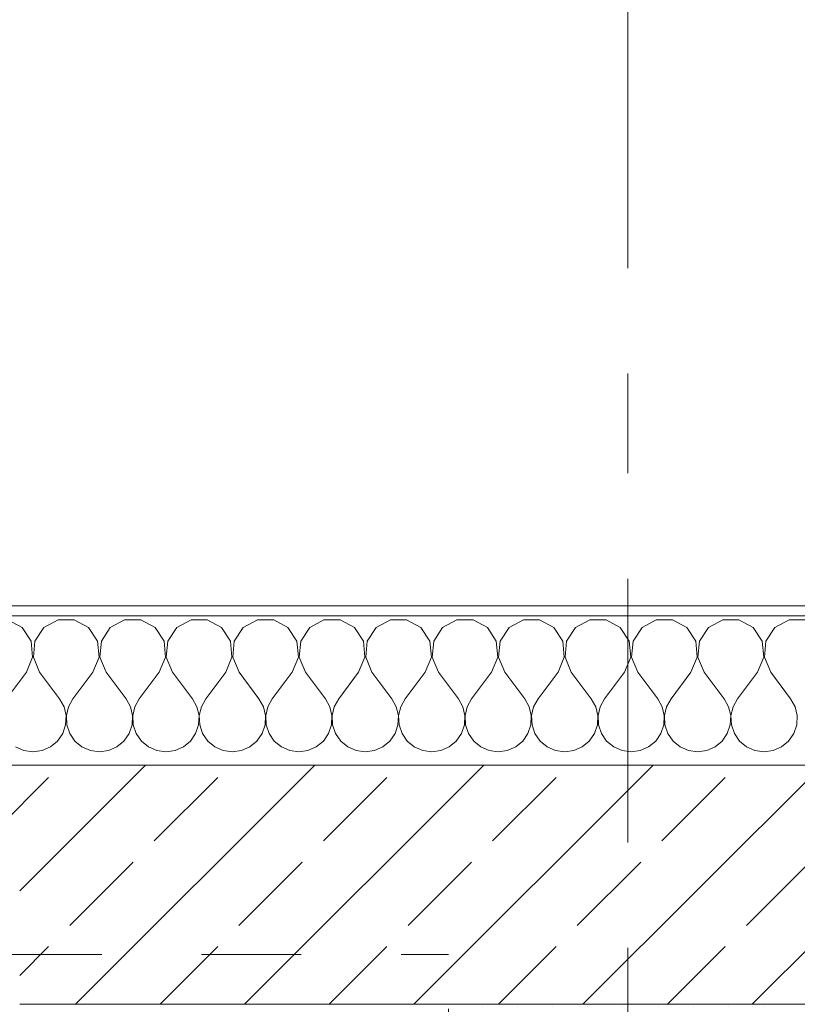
# Model space of a CAD drawing. Header units: metres. Extents: x -4 to 99, y -11 to 17.
# Tile 124 of 256: x 7.12 to 7.9, y 13.455 to 14.443. Entities that reach past the tile are written whole.
import ezdxf

# ---------------------------------------------------------------- set-up
doc = ezdxf.new("R2010")
doc.units = ezdxf.units.M
doc.header["$MEASUREMENT"] = 0
doc.linetypes.add('Strichlinie doppelt', pattern=[0.546806, 0.264583, -0.105833, 0.070556, -0.105833])
doc.linetypes.add('Untersicht', pattern=[0.1, 0.075, -0.025])
for name, color, linetype in [('152 - Bemaßung_ Beschriftung.Ausbau', 7, 'Continuous'), ('451 - Universal.Achsen Raster', 7, 'Continuous'), ('603 - Struktur.Bodenplatte_ Decke Roh', 7, 'Continuous'), ('604 - Struktur.Wand Aussen', 7, 'Continuous'), ('607 - Struktur.Stütze', 7, 'Continuous'), ('Neubau_653 - Abdeckung.TB Verkofferung', 7, 'Continuous')]:
    doc.layers.add(name, color=color, linetype=linetype)
doc.styles.add('ERSTELLTER_STIL_2', font='txt')
doc.dimstyles.new('ERSTELLTER_STIL__2', dxfattribs={"dimtxt": 0.1, "dimasz": 0.0532, "dimexe": 0.18, "dimexo": 0.0625, "dimgap": 0, "dimtad": 1, "dimtih": 1, "dimtoh": 1, "dimzin": 0, "dimdsep": 46, "dimtxsty": 'ERSTELLTER_STIL_2', "dimblk": 'ARROWHEAD_2', "dimblk1": 'ARROWHEAD_2', "dimblk2": 'ARROWHEAD_2', "dimcen": 0.09, "dimse1": 1, "dimse2": 1, "dimclrd": 7, "dimclre": 7, "dimclrt": 7, "dimazin": 0, "dimtfac": 1, "dimtdec": 4, "dimtmove": 0, "dimatfit": 3, "dimfxl": 1, "dimtolj": 1, "dimtzin": 0, "dimarcsym": 0})

# ---------------------------------------------------------------- blocks, each defined once
blk = doc.blocks.new('*X30')
at = {"layer": '604 - Struktur.Wand Aussen', "color": 7, "linetype": 'Continuous', "lineweight": 5}
for p, q in [((7.12243, 13.83299), (7.10812, 13.84066)), ((7.15855, 13.84066), (7.14424, 13.83299)), ((7.17479, 13.84066), (7.15855, 13.84066)), ((7.1891, 13.83299), (7.17479, 13.84066)), ((7.22521, 13.84066), (7.2109, 13.83299)), ((7.24145, 13.84066), (7.22521, 13.84066)), ((7.25576, 13.83299), (7.24145, 13.84066)), ((7.29188, 13.84066), (7.27757, 13.83299)), ((7.30812, 13.84066), (7.29188, 13.84066)), ((7.32243, 13.83299), (7.30812, 13.84066)), ((7.35855, 13.84066), (7.34424, 13.83299)), ((7.37479, 13.84066), (7.35855, 13.84066)), ((7.3891, 13.83299), (7.37479, 13.84066)), ((7.42521, 13.84066), (7.4109, 13.83299)), ((7.44145, 13.84066), (7.42521, 13.84066)), ((7.45576, 13.83299), (7.44145, 13.84066)), ((7.49188, 13.84066), (7.47757, 13.83299)), ((7.50812, 13.84066), (7.49188, 13.84066)), ((7.52243, 13.83299), (7.50812, 13.84066)), ((7.55855, 13.84066), (7.54424, 13.83299)), ((7.57479, 13.84066), (7.55855, 13.84066)), ((7.5891, 13.83299), (7.57479, 13.84066)), ((7.62521, 13.84066), (7.6109, 13.83299)), ((7.64145, 13.84066), (7.62521, 13.84066)), ((7.65576, 13.83299), (7.64145, 13.84066)), ((7.69188, 13.84066), (7.67757, 13.83299)), ((7.70812, 13.84066), (7.69188, 13.84066)), ((7.72243, 13.83299), (7.70812, 13.84066)), ((7.75855, 13.84066), (7.74424, 13.83299)), ((7.77479, 13.84066), (7.75855, 13.84066)), ((7.7891, 13.83299), (7.77479, 13.84066)), ((7.82521, 13.84066), (7.8109, 13.83299)), ((7.84145, 13.84066), (7.82521, 13.84066)), ((7.85576, 13.83299), (7.84145, 13.84066)), ((7.89188, 13.84066), (7.87757, 13.83299)), ((7.90812, 13.84066), (7.89188, 13.84066)), ((7.13142, 13.81947), (7.12243, 13.83299)), ((7.14424, 13.83299), (7.13525, 13.81947)), ((7.19808, 13.81947), (7.1891, 13.83299)), ((7.2109, 13.83299), (7.20192, 13.81947)), ((7.26475, 13.81947), (7.25576, 13.83299)), ((7.27757, 13.83299), (7.26858, 13.81947)), ((7.33142, 13.81947), (7.32243, 13.83299)), ((7.34424, 13.83299), (7.33525, 13.81947)), ((7.39808, 13.81947), (7.3891, 13.83299)), ((7.4109, 13.83299), (7.40192, 13.81947)), ((7.46475, 13.81947), (7.45576, 13.83299)), ((7.47757, 13.83299), (7.46858, 13.81947)), ((7.53142, 13.81947), (7.52243, 13.83299)), ((7.54424, 13.83299), (7.53525, 13.81947)), ((7.59808, 13.81947), (7.5891, 13.83299)), ((7.6109, 13.83299), (7.60192, 13.81947)), ((7.66475, 13.81947), (7.65576, 13.83299)), ((7.67757, 13.83299), (7.66858, 13.81947)), ((7.73142, 13.81947), (7.72243, 13.83299)), ((7.74424, 13.83299), (7.73525, 13.81947)), ((7.79808, 13.81947), (7.7891, 13.83299)), ((7.8109, 13.83299), (7.80192, 13.81947)), ((7.86475, 13.81947), (7.85576, 13.83299)), ((7.87757, 13.83299), (7.86858, 13.81947)), ((7.13295, 13.8033), (7.13142, 13.81947)), ((7.13525, 13.81947), (7.13371, 13.8033)), ((7.19962, 13.8033), (7.19808, 13.81947)), ((7.20192, 13.81947), (7.20038, 13.8033)), ((7.26629, 13.8033), (7.26475, 13.81947)), ((7.26858, 13.81947), (7.26705, 13.8033)), ((7.33295, 13.8033), (7.33142, 13.81947)), ((7.33525, 13.81947), (7.33371, 13.8033)), ((7.39962, 13.8033), (7.39808, 13.81947)), ((7.40192, 13.81947), (7.40038, 13.8033)), ((7.46629, 13.8033), (7.46475, 13.81947)), ((7.46858, 13.81947), (7.46705, 13.8033)), ((7.53295, 13.8033), (7.53142, 13.81947)), ((7.53525, 13.81947), (7.53371, 13.8033)), ((7.59962, 13.8033), (7.59808, 13.81947)), ((7.60192, 13.81947), (7.60038, 13.8033)), ((7.66629, 13.8033), (7.66475, 13.81947)), ((7.66858, 13.81947), (7.66705, 13.8033)), ((7.73295, 13.8033), (7.73142, 13.81947)), ((7.73525, 13.81947), (7.73371, 13.8033)), ((7.79962, 13.8033), (7.79808, 13.81947)), ((7.80192, 13.81947), (7.80038, 13.8033)), ((7.86629, 13.8033), (7.86475, 13.81947)), ((7.86858, 13.81947), (7.86705, 13.8033)), ((7.12667, 13.78833), (7.13295, 13.8033)), ((7.13371, 13.8033), (7.14, 13.78833)), ((7.19333, 13.78833), (7.19962, 13.8033)), ((7.20038, 13.8033), (7.20667, 13.78833)), ((7.26, 13.78833), (7.26629, 13.8033)), ((7.26705, 13.8033), (7.27333, 13.78833)), ((7.32667, 13.78833), (7.33295, 13.8033)), ((7.33371, 13.8033), (7.34, 13.78833)), ((7.39333, 13.78833), (7.39962, 13.8033)), ((7.40038, 13.8033), (7.40667, 13.78833)), ((7.46, 13.78833), (7.46629, 13.8033)), ((7.46705, 13.8033), (7.47333, 13.78833)), ((7.52667, 13.78833), (7.53295, 13.8033)), ((7.53371, 13.8033), (7.54, 13.78833)), ((7.59333, 13.78833), (7.59962, 13.8033)), ((7.60038, 13.8033), (7.60667, 13.78833)), ((7.66, 13.78833), (7.66629, 13.8033)), ((7.66705, 13.8033), (7.67333, 13.78833)), ((7.72667, 13.78833), (7.73295, 13.8033)), ((7.73371, 13.8033), (7.74, 13.78833)), ((7.79333, 13.78833), (7.79962, 13.8033)), ((7.80038, 13.8033), (7.80667, 13.78833)), ((7.86, 13.78833), (7.86629, 13.8033)), ((7.86705, 13.8033), (7.87333, 13.78833)), ((7.12667, 13.78833), (7.10667, 13.76167)), ((7.14, 13.78833), (7.16, 13.76167)), ((7.19333, 13.78833), (7.17333, 13.76167)), ((7.20667, 13.78833), (7.22667, 13.76167)), ((7.26, 13.78833), (7.24, 13.76167)), ((7.27333, 13.78833), (7.29333, 13.76167)), ((7.32667, 13.78833), (7.30667, 13.76167)), ((7.34, 13.78833), (7.36, 13.76167)), ((7.39333, 13.78833), (7.37333, 13.76167)), ((7.40667, 13.78833), (7.42667, 13.76167)), ((7.46, 13.78833), (7.44, 13.76167)), ((7.47333, 13.78833), (7.49333, 13.76167)), ((7.52667, 13.78833), (7.50667, 13.76167)), ((7.54, 13.78833), (7.56, 13.76167)), ((7.59333, 13.78833), (7.57333, 13.76167)), ((7.60667, 13.78833), (7.62667, 13.76167)), ((7.66, 13.78833), (7.64, 13.76167)), ((7.67333, 13.78833), (7.69333, 13.76167)), ((7.72667, 13.78833), (7.70667, 13.76167)), ((7.74, 13.78833), (7.76, 13.76167)), ((7.79333, 13.78833), (7.77333, 13.76167)), ((7.80667, 13.78833), (7.82667, 13.76167)), ((7.86, 13.78833), (7.84, 13.76167)), ((7.87333, 13.78833), (7.89333, 13.76167)), ((7.16445, 13.75362), (7.16, 13.76167)), ((7.17333, 13.76167), (7.16888, 13.75362)), ((7.23112, 13.75362), (7.22667, 13.76167)), ((7.24, 13.76167), (7.23555, 13.75362)), ((7.29778, 13.75362), (7.29333, 13.76167)), ((7.30667, 13.76167), (7.30222, 13.75362)), ((7.36445, 13.75362), (7.36, 13.76167)), ((7.37333, 13.76167), (7.36888, 13.75362)), ((7.43112, 13.75362), (7.42667, 13.76167)), ((7.44, 13.76167), (7.43555, 13.75362)), ((7.49778, 13.75362), (7.49333, 13.76167)), ((7.50667, 13.76167), (7.50222, 13.75362)), ((7.56445, 13.75362), (7.56, 13.76167)), ((7.57333, 13.76167), (7.56888, 13.75362)), ((7.63112, 13.75362), (7.62667, 13.76167)), ((7.64, 13.76167), (7.63555, 13.75362)), ((7.69778, 13.75362), (7.69333, 13.76167)), ((7.70667, 13.76167), (7.70222, 13.75362)), ((7.76445, 13.75362), (7.76, 13.76167)), ((7.77333, 13.76167), (7.76888, 13.75362)), ((7.83112, 13.75362), (7.82667, 13.76167)), ((7.84, 13.76167), (7.83555, 13.75362)), ((7.89778, 13.75362), (7.89333, 13.76167)), ((7.16653, 13.74466), (7.16445, 13.75362)), ((7.16609, 13.73547), (7.16653, 13.74466)), ((7.16888, 13.75362), (7.1668, 13.74466)), ((7.1668, 13.74466), (7.16725, 13.73547)), ((7.2332, 13.74466), (7.23112, 13.75362)), ((7.23275, 13.73547), (7.2332, 13.74466)), ((7.23555, 13.75362), (7.23347, 13.74466)), ((7.23347, 13.74466), (7.23391, 13.73547)), ((7.29987, 13.74466), (7.29778, 13.75362)), ((7.29942, 13.73547), (7.29987, 13.74466)), ((7.30222, 13.75362), (7.30013, 13.74466)), ((7.30013, 13.74466), (7.30058, 13.73547)), ((7.36653, 13.74466), (7.36445, 13.75362)), ((7.36609, 13.73547), (7.36653, 13.74466)), ((7.36888, 13.75362), (7.3668, 13.74466)), ((7.3668, 13.74466), (7.36725, 13.73547)), ((7.4332, 13.74466), (7.43112, 13.75362)), ((7.43275, 13.73547), (7.4332, 13.74466)), ((7.43555, 13.75362), (7.43347, 13.74466)), ((7.43347, 13.74466), (7.43391, 13.73547)), ((7.49987, 13.74466), (7.49778, 13.75362)), ((7.49942, 13.73547), (7.49987, 13.74466)), ((7.50222, 13.75362), (7.50013, 13.74466)), ((7.50013, 13.74466), (7.50058, 13.73547)), ((7.56653, 13.74466), (7.56445, 13.75362)), ((7.56609, 13.73547), (7.56653, 13.74466)), ((7.56888, 13.75362), (7.5668, 13.74466)), ((7.5668, 13.74466), (7.56725, 13.73547)), ((7.6332, 13.74466), (7.63112, 13.75362)), ((7.63275, 13.73547), (7.6332, 13.74466)), ((7.63555, 13.75362), (7.63347, 13.74466)), ((7.63347, 13.74466), (7.63391, 13.73547)), ((7.69987, 13.74466), (7.69778, 13.75362)), ((7.69942, 13.73547), (7.69987, 13.74466)), ((7.70222, 13.75362), (7.70013, 13.74466)), ((7.70013, 13.74466), (7.70058, 13.73547)), ((7.76653, 13.74466), (7.76445, 13.75362)), ((7.76609, 13.73547), (7.76653, 13.74466)), ((7.76888, 13.75362), (7.7668, 13.74466)), ((7.7668, 13.74466), (7.76725, 13.73547)), ((7.8332, 13.74466), (7.83112, 13.75362)), ((7.83275, 13.73547), (7.8332, 13.74466)), ((7.83555, 13.75362), (7.83347, 13.74466)), ((7.83347, 13.74466), (7.83391, 13.73547)), ((7.89987, 13.74466), (7.89778, 13.75362)), ((7.89942, 13.73547), (7.89987, 13.74466)), ((7.16315, 13.72676), (7.16609, 13.73547)), ((7.16725, 13.73547), (7.17019, 13.72676)), ((7.22981, 13.72676), (7.23275, 13.73547)), ((7.23391, 13.73547), (7.23685, 13.72676)), ((7.29648, 13.72676), (7.29942, 13.73547)), ((7.30058, 13.73547), (7.30352, 13.72676)), ((7.36315, 13.72676), (7.36609, 13.73547)), ((7.36725, 13.73547), (7.37019, 13.72676)), ((7.42981, 13.72676), (7.43275, 13.73547)), ((7.43391, 13.73547), (7.43685, 13.72676)), ((7.49648, 13.72676), (7.49942, 13.73547)), ((7.50058, 13.73547), (7.50352, 13.72676)), ((7.56315, 13.72676), (7.56609, 13.73547)), ((7.56725, 13.73547), (7.57019, 13.72676)), ((7.62981, 13.72676), (7.63275, 13.73547)), ((7.63391, 13.73547), (7.63685, 13.72676)), ((7.69648, 13.72676), (7.69942, 13.73547)), ((7.70058, 13.73547), (7.70352, 13.72676)), ((7.76315, 13.72676), (7.76609, 13.73547)), ((7.76725, 13.73547), (7.77019, 13.72676)), ((7.82981, 13.72676), (7.83275, 13.73547)), ((7.83391, 13.73547), (7.83685, 13.72676)), ((7.89648, 13.72676), (7.89942, 13.73547)), ((7.15794, 13.71918), (7.16315, 13.72676)), ((7.17019, 13.72676), (7.17539, 13.71918)), ((7.22461, 13.71918), (7.22981, 13.72676)), ((7.23685, 13.72676), (7.24206, 13.71918)), ((7.29127, 13.71918), (7.29648, 13.72676)), ((7.30352, 13.72676), (7.30873, 13.71918)), ((7.35794, 13.71918), (7.36315, 13.72676)), ((7.37019, 13.72676), (7.37539, 13.71918)), ((7.42461, 13.71918), (7.42981, 13.72676)), ((7.43685, 13.72676), (7.44206, 13.71918)), ((7.49127, 13.71918), (7.49648, 13.72676)), ((7.50352, 13.72676), (7.50873, 13.71918)), ((7.55794, 13.71918), (7.56315, 13.72676)), ((7.57019, 13.72676), (7.57539, 13.71918)), ((7.62461, 13.71918), (7.62981, 13.72676)), ((7.63685, 13.72676), (7.64206, 13.71918)), ((7.69127, 13.71918), (7.69648, 13.72676)), ((7.70352, 13.72676), (7.70873, 13.71918)), ((7.75794, 13.71918), (7.76315, 13.72676)), ((7.77019, 13.72676), (7.77539, 13.71918)), ((7.82461, 13.71918), (7.82981, 13.72676)), ((7.83685, 13.72676), (7.84206, 13.71918)), ((7.89127, 13.71918), (7.89648, 13.72676)), ((7.15086, 13.71331), (7.15794, 13.71918)), ((7.17539, 13.71918), (7.18248, 13.71331)), ((7.21752, 13.71331), (7.22461, 13.71918)), ((7.24206, 13.71918), (7.24914, 13.71331)), ((7.28419, 13.71331), (7.29127, 13.71918)), ((7.30873, 13.71918), (7.31581, 13.71331)), ((7.35086, 13.71331), (7.35794, 13.71918)), ((7.37539, 13.71918), (7.38248, 13.71331)), ((7.41752, 13.71331), (7.42461, 13.71918)), ((7.44206, 13.71918), (7.44914, 13.71331)), ((7.48419, 13.71331), (7.49127, 13.71918)), ((7.50873, 13.71918), (7.51581, 13.71331)), ((7.55086, 13.71331), (7.55794, 13.71918)), ((7.57539, 13.71918), (7.58248, 13.71331)), ((7.61752, 13.71331), (7.62461, 13.71918)), ((7.64206, 13.71918), (7.64914, 13.71331)), ((7.68419, 13.71331), (7.69127, 13.71918)), ((7.70873, 13.71918), (7.71581, 13.71331)), ((7.75086, 13.71331), (7.75794, 13.71918)), ((7.77539, 13.71918), (7.78248, 13.71331)), ((7.81752, 13.71331), (7.82461, 13.71918)), ((7.84206, 13.71918), (7.84914, 13.71331)), ((7.88419, 13.71331), (7.89127, 13.71918)), ((7.11581, 13.71331), (7.12422, 13.7096)), ((7.12422, 13.7096), (7.13333, 13.70833)), ((7.13333, 13.70833), (7.14244, 13.7096)), ((7.14244, 13.7096), (7.15086, 13.71331)), ((7.18248, 13.71331), (7.19089, 13.7096)), ((7.19089, 13.7096), (7.2, 13.70833)), ((7.2, 13.70833), (7.20911, 13.7096)), ((7.20911, 13.7096), (7.21752, 13.71331)), ((7.24914, 13.71331), (7.25756, 13.7096)), ((7.25756, 13.7096), (7.26667, 13.70833)), ((7.26667, 13.70833), (7.27578, 13.7096)), ((7.27578, 13.7096), (7.28419, 13.71331)), ((7.31581, 13.71331), (7.32422, 13.7096)), ((7.32422, 13.7096), (7.33333, 13.70833)), ((7.33333, 13.70833), (7.34244, 13.7096)), ((7.34244, 13.7096), (7.35086, 13.71331)), ((7.38248, 13.71331), (7.39089, 13.7096)), ((7.39089, 13.7096), (7.4, 13.70833)), ((7.4, 13.70833), (7.40911, 13.7096)), ((7.40911, 13.7096), (7.41752, 13.71331)), ((7.44914, 13.71331), (7.45756, 13.7096)), ((7.45756, 13.7096), (7.46667, 13.70833)), ((7.46667, 13.70833), (7.47578, 13.7096)), ((7.47578, 13.7096), (7.48419, 13.71331)), ((7.51581, 13.71331), (7.52422, 13.7096)), ((7.52422, 13.7096), (7.53333, 13.70833)), ((7.53333, 13.70833), (7.54244, 13.7096)), ((7.54244, 13.7096), (7.55086, 13.71331)), ((7.58248, 13.71331), (7.59089, 13.7096)), ((7.59089, 13.7096), (7.6, 13.70833)), ((7.6, 13.70833), (7.60911, 13.7096)), ((7.60911, 13.7096), (7.61752, 13.71331)), ((7.64914, 13.71331), (7.65756, 13.7096)), ((7.65756, 13.7096), (7.66667, 13.70833)), ((7.66667, 13.70833), (7.67578, 13.7096)), ((7.67578, 13.7096), (7.68419, 13.71331)), ((7.71581, 13.71331), (7.72422, 13.7096)), ((7.72422, 13.7096), (7.73333, 13.70833)), ((7.73333, 13.70833), (7.74244, 13.7096)), ((7.74244, 13.7096), (7.75086, 13.71331)), ((7.78248, 13.71331), (7.79089, 13.7096)), ((7.79089, 13.7096), (7.8, 13.70833)), ((7.8, 13.70833), (7.80911, 13.7096)), ((7.80911, 13.7096), (7.81752, 13.71331)), ((7.84914, 13.71331), (7.85756, 13.7096)), ((7.85756, 13.7096), (7.86667, 13.70833)), ((7.86667, 13.70833), (7.87578, 13.7096)), ((7.87578, 13.7096), (7.88419, 13.71331))]:
    blk.add_line(p, q, dxfattribs=at)
blk = doc.blocks.new('*D230')
at = {"layer": '152 - Bemaßung_ Beschriftung.Ausbau', "color": 7, "linetype": 'Continuous', "lineweight": 5}
for p, q in [((4.72, 14.8025), (4.72, 14.9075)), ((7.12, 14.8025), (7.12, 14.9075)), ((4.74021, 14.89), (4.69979, 14.82)), ((7.14021, 14.89), (7.09979, 14.82)), ((3.52, 14.855), (4.72, 14.855)), ((4.72, 14.855), (7.12, 14.855)), ((7.12, 14.855), (8.32, 14.855))]:
    blk.add_line(p, q, dxfattribs=at)
at = {"layer": '152 - Bemaßung_ Beschriftung.Ausbau', "color": 7, "lineweight": 5, "char_height": 0.1, "attachment_point": 7, "style": 'ERSTELLTER_STIL_2'}
for s, insert in [('\\A1;{\\pql;\\fArial|b0|i0|c0|p38;2,40}', (5.78697, 14.875)), ('\\A1;{\\pql;\\fArial|b0|i0|c0|p38;2,01}', (5.78697, 14.735))]:
    blk.add_mtext(s, dxfattribs=dict(at, insert=insert))
blk = doc.blocks.new('ARROWHEAD_2')
at = {"color": 0, "linetype": 'Continuous', "lineweight": 0}
for p, q in [((-0.378, -0.655), (0.378, 0.655)), ((0, 0), (-1, 0))]:
    blk.add_line(p, q, dxfattribs=at)
blk = doc.blocks.new('*D231')
at = {"layer": '152 - Bemaßung_ Beschriftung.Ausbau', "color": 7, "linetype": 'Continuous', "lineweight": 5}
for p, q in [((7.14021, 14.89), (7.09979, 14.82)), ((8.34021, 14.89), (8.29979, 14.82)), ((7.12, 14.855), (8.32, 14.855))]:
    blk.add_line(p, q, dxfattribs=at)
at = {"layer": '152 - Bemaßung_ Beschriftung.Ausbau', "color": 7, "lineweight": 5, "insert": (7.58697, 14.875), "char_height": 0.1, "attachment_point": 7, "style": 'ERSTELLTER_STIL_2'}
blk.add_mtext('\\A1;{\\pql;\\fArial|b0|i0|c0|p38;1,20}', dxfattribs=at)
blk = doc.blocks.new('*D232')
at = {"layer": '152 - Bemaßung_ Beschriftung.Ausbau', "color": 7, "linetype": 'Continuous', "lineweight": 5}
for p, q in [((8.32, 14.8025), (8.32, 14.9075)), ((8.34021, 14.89), (8.29979, 14.82)), ((10.74021, 14.89), (10.69979, 14.82)), ((7.12, 14.855), (8.32, 14.855)), ((8.32, 14.855), (10.72, 14.855))]:
    blk.add_line(p, q, dxfattribs=at)
at = {"layer": '152 - Bemaßung_ Beschriftung.Ausbau', "color": 7, "lineweight": 5, "char_height": 0.1, "attachment_point": 7, "style": 'ERSTELLTER_STIL_2'}
for s, insert in [('\\A1;{\\pql;\\fArial|b0|i0|c0|p38;2,40}', (9.38697, 14.875)), ('\\A1;{\\pql;\\fArial|b0|i0|c0|p38;2,01}', (9.38697, 14.735))]:
    blk.add_mtext(s, dxfattribs=dict(at, insert=insert))
blk = doc.blocks.new('*D265')
at = {"layer": '152 - Bemaßung_ Beschriftung.Ausbau', "color": 7, "linetype": 'Continuous', "lineweight": 5}
for p, q in [((0.225, 15.3025), (0.225, 15.4075)), ((0.24521, 15.39), (0.20479, 15.32)), ((7.68023, 15.39), (7.63982, 15.32)), ((-0.015, 15.355), (0.225, 15.355)), ((0.225, 15.355), (7.66002, 15.355))]:
    blk.add_line(p, q, dxfattribs=at)
at = {"layer": '152 - Bemaßung_ Beschriftung.Ausbau', "color": 7, "lineweight": 5, "char_height": 0.1, "attachment_point": 7, "style": 'ERSTELLTER_STIL_2'}
for s, insert in [('\\A1;{\\pql;\\fArial|b0|i0|c0|p38;7,43\\fArial|b0|i0|c0|p38;\\A1{\\H.66x;\\S5^  ;}}', (3.70856, 15.35559)), ('\\A1;{\\pql;\\fArial|b0|i0|c0|p38;14}', (7.48802, 15.375))]:
    blk.add_mtext(s, dxfattribs=dict(at, insert=insert))
blk = doc.blocks.new('*D266')
at = {"layer": '152 - Bemaßung_ Beschriftung.Ausbau', "color": 7, "linetype": 'Continuous', "lineweight": 5}
for p, q in [((7.66002, 15.3025), (7.66002, 15.4075)), ((7.68023, 15.39), (7.63982, 15.32)), ((7.82023, 15.39), (7.77982, 15.32)), ((0.225, 15.355), (7.66002, 15.355)), ((7.66002, 15.355), (7.80002, 15.355))]:
    blk.add_line(p, q, dxfattribs=at)
blk = doc.blocks.new('*D267')
at = {"layer": '152 - Bemaßung_ Beschriftung.Ausbau', "color": 7, "linetype": 'Continuous', "lineweight": 5}
for p, q in [((7.80002, 15.3025), (7.80002, 15.4075)), ((11.25, 15.3025), (11.25, 15.4075)), ((7.82023, 15.39), (7.77982, 15.32)), ((11.27021, 15.39), (11.22979, 15.32)), ((7.66002, 15.355), (7.80002, 15.355)), ((7.80002, 15.355), (11.25, 15.355))]:
    blk.add_line(p, q, dxfattribs=at)
at = {"layer": '152 - Bemaßung_ Beschriftung.Ausbau', "color": 7, "lineweight": 5, "char_height": 0.1, "attachment_point": 7, "style": 'ERSTELLTER_STIL_2'}
for s, insert in [('\\A1;{\\pql;\\fArial|b0|i0|c0|p38;3,45}', (9.3161, 15.375)), ('\\A1;{\\pql;\\fArial|b0|i0|c0|p38;16}', (11.078, 15.375))]:
    blk.add_mtext(s, dxfattribs=dict(at, insert=insert))
blk = doc.blocks.new('*D302')
at = {"layer": '152 - Bemaßung_ Beschriftung.Ausbau', "color": 7, "linetype": 'Continuous', "lineweight": 5}
for p, q in [((4.27999, 15.8025), (4.27999, 15.9075)), ((7.57999, 15.8025), (7.57999, 15.9075)), ((4.3002, 15.89), (4.25978, 15.82)), ((7.6002, 15.89), (7.55978, 15.82)), ((3.97999, 15.855), (4.27999, 15.855)), ((4.27999, 15.855), (7.57999, 15.855)), ((7.57999, 15.855), (7.87999, 15.855))]:
    blk.add_line(p, q, dxfattribs=at)
at = {"layer": '152 - Bemaßung_ Beschriftung.Ausbau', "color": 7, "lineweight": 5, "insert": (5.79696, 15.875), "char_height": 0.1, "attachment_point": 7, "style": 'ERSTELLTER_STIL_2'}
blk.add_mtext('\\A1;{\\pql;\\fArial|b0|i0|c0|p38;3,30}', dxfattribs=at)
blk = doc.blocks.new('*D303')
at = {"layer": '152 - Bemaßung_ Beschriftung.Ausbau', "color": 7, "linetype": 'Continuous', "lineweight": 5}
for p, q in [((7.6002, 15.89), (7.55978, 15.82)), ((7.9002, 15.89), (7.85978, 15.82)), ((7.57999, 15.855), (7.87999, 15.855))]:
    blk.add_line(p, q, dxfattribs=at)
at = {"layer": '152 - Bemaßung_ Beschriftung.Ausbau', "color": 7, "lineweight": 5, "insert": (7.6541, 15.875), "char_height": 0.1, "attachment_point": 7, "style": 'ERSTELLTER_STIL_2'}
blk.add_mtext('\\A1;{\\pql;\\fArial|b0|i0|c0|p38;30}', dxfattribs=at)
blk = doc.blocks.new('*D304')
at = {"layer": '152 - Bemaßung_ Beschriftung.Ausbau', "color": 7, "linetype": 'Continuous', "lineweight": 5}
for p, q in [((7.87999, 15.8025), (7.87999, 15.9075)), ((11.17999, 15.8025), (11.17999, 15.9075)), ((7.9002, 15.89), (7.85978, 15.82)), ((11.2002, 15.89), (11.15978, 15.82)), ((7.57999, 15.855), (7.87999, 15.855)), ((7.87999, 15.855), (11.17999, 15.855)), ((11.17999, 15.855), (11.47999, 15.855))]:
    blk.add_line(p, q, dxfattribs=at)
at = {"layer": '152 - Bemaßung_ Beschriftung.Ausbau', "color": 7, "lineweight": 5, "insert": (9.39696, 15.875), "char_height": 0.1, "attachment_point": 7, "style": 'ERSTELLTER_STIL_2'}
blk.add_mtext('\\A1;{\\pql;\\fArial|b0|i0|c0|p38;3,30}', dxfattribs=at)

msp = doc.modelspace()

# ---------------------------------------------------------------- hatches: boundary and pattern name
at = {"layer": '604 - Struktur.Wand Aussen', "linetype": 'Continuous', "lineweight": 0, "true_color": 0x000000}
h = msp.add_hatch(dxfattribs=at)
h.set_pattern_fill('Verputz_0001', color=18, style=0, pattern_type=2)
h.set_pattern_definition([(0, (0, 0), (0, 0.08660254), [0, -0.05]), (0, (0.025, 0.0433), (0, 0.08660254), [0, -0.05])])
h.paths.add_polyline_path([(7.03, 13.855), (7.03, 13.845), (8.41, 13.845), (8.41, 13.855)])
h = msp.add_hatch(dxfattribs=at)
h.set_pattern_fill('Beton__Stahlbeton_0001', color=18, style=0, pattern_type=2)
h.set_pattern_definition([(45, (0, 0), (-0.0848528, 0.0848528), []), (45, (-0.04243, 0.04243), (-0.0848528, 0.0848528), [0.09, -0.03])])
h.paths.add_polyline_path([(7.06, 13.695), (7.06, 13.575), (7.12, 13.575), (7.12, 13.505), (7.12, 13.455), (8.32, 13.455), (8.32, 13.505), (8.32, 13.575), (8.38, 13.575), (8.38, 13.695)])
at = {"layer": '607 - Struktur.Stütze', "linetype": 'Continuous', "lineweight": 0, "true_color": 0x000000}
h = msp.add_hatch(dxfattribs=at)
h.set_pattern_fill('Gips_0001', color=18, style=0, pattern_type=2)
h.set_pattern_definition([(45, (0, 0), (-0.01767767, 0.01767767), [0, -0.025])])
h.paths.add_polyline_path([(7.56999, 13.455), (7.56999, 13.445), (7.57999, 13.445), (7.57999, 13.44998), (7.87999, 13.44998), (7.87999, 13.445), (7.88999, 13.445), (7.88999, 13.455)])

# ---------------------------------------------------------------- linework, layer by layer
at = {"layer": '451 - Universal.Achsen Raster', "color": 160, "linetype": 'Strichlinie doppelt', "lineweight": 9, "true_color": 0x3232ff}
msp.add_line((7.72999, -10.585), (7.72999, 16.355), dxfattribs=at)
at = {"layer": '603 - Struktur.Bodenplatte_ Decke Roh', "color": 7, "linetype": 'Continuous', "lineweight": 18, "flags": 128}
msp.add_lwpolyline([(47.47999, 13.695), (14.77999, 13.695), (14.77999, 12.99998), (14.84, 12.99998), (14.84, 8.58498), (13.03, 8.58498), (13.03, 8.72498), (11.41, 8.72498), (11.41, 12.99998), (11.47999, 12.99998), (11.47999, 13.695), (-0.015, 13.695), (-0.015, 0.005)], dxfattribs=at)
at = {"layer": '604 - Struktur.Wand Aussen', "color": 7, "linetype": 'Continuous', "lineweight": 5}
msp.add_line((8.38, 13.845), (7.06, 13.845), dxfattribs=at)
at = {"layer": '604 - Struktur.Wand Aussen', "color": 7, "linetype": 'Continuous', "lineweight": 13}
for p, q in [((8.38, 13.695), (7.06, 13.695)), ((7.12, 13.455), (8.32, 13.455))]:
    msp.add_line(p, q, dxfattribs=at)
at = {"layer": '604 - Struktur.Wand Aussen', "color": 7, "linetype": 'Continuous', "lineweight": 5, "flags": 128}
msp.add_lwpolyline([(8.41, 13.855), (7.03, 13.855)], dxfattribs=at)
at = {"layer": 'Neubau_653 - Abdeckung.TB Verkofferung', "color": 1, "linetype": 'Untersicht', "lineweight": 9}
for p in [(0.70249, 13.50498), (7.55002, 12.95048)]:
    msp.add_line(p, (7.55002, 13.50498), dxfattribs=at)

# ---------------------------------------------------------------- block references
at = {"layer": '604 - Struktur.Wand Aussen', "color": 7, "lineweight": 18}
msp.add_blockref('*X30', (0, 0), dxfattribs=at)

# ---------------------------------------------------------------- dimensions: what is measured, and where the dimension line sits
at = {"layer": '152 - Bemaßung_ Beschriftung.Ausbau', "color": 7, "linetype": 'Continuous', "lineweight": 5}
for base, p1, p2, picture, middle in [((7.57999, 15.855), (4.27999, 12.99998), (7.57999, 12.99998), '*D302', (5.92684, 15.925)), ((7.87999, 15.855), (7.57999, 12.99998), (7.87999, 12.99998), '*D303', (7.73034, 15.925)), ((11.17999, 15.855), (7.87999, 12.99998), (11.17999, 12.99998), '*D304', (9.52684, 15.925)), ((7.66002, 15.355), (0.225, 13.455), (7.66002, 10.74998), '*D265', (3.9735, 15.425)), ((11.25, 15.355), (7.80002, 10.74998), (11.25, 10.96181), '*D267', (9.44598, 15.425)), ((7.80002, 15.355), (7.66002, 10.74998), (7.80002, 10.74998), '*D266', (7.56426, 15.425)), ((7.12, 14.855), (4.72, 13.575), (7.12, 13.575), '*D230', (5.91685, 14.925)), ((8.32, 14.855), (7.12, 13.575), (8.32, 13.575), '*D231', (7.71685, 14.925)), ((10.72, 14.855), (8.32, 13.575), (10.72, 13.575), '*D232', (9.51685, 14.925))]:
    dim = msp.add_linear_dim(base=base, p1=p1, p2=p2, dimstyle='ERSTELLTER_STIL__2', dxfattribs=at)
    dim.commit()
    dim.dimension.update_dxf_attribs({"geometry": picture, "text_midpoint": middle, "dimtype": 160})

doc.saveas('drawing.dxf')
